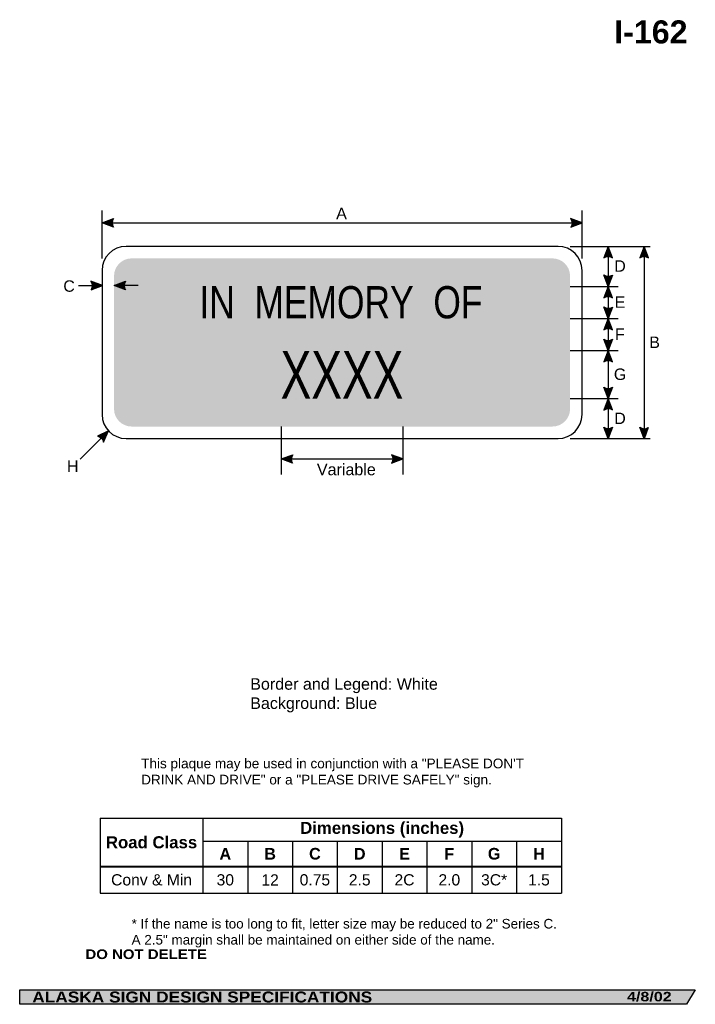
# Model space of a CAD drawing. Header units: feet. Extents: x 3.7 to 45.9, y 0.2 to 61.7.
import ezdxf
from ezdxf.enums import TextEntityAlignment as Align

# ---------------------------------------------------------------- set-up
doc = ezdxf.new("R2010")
doc.units = ezdxf.units.FT
doc.header["$MEASUREMENT"] = 0
doc.layers.add('Sign', color=7, linetype='Continuous')
doc.styles.add('ARIAL', font='arial.ttf')
doc.styles.add('ARIAL B', font='arialbd.ttf')
doc.styles.add('ARIAL BLACK B', font='ariblk.ttf')
doc.styles.add('ARIAL BLACK BI', font='ariblk.ttf')
doc.styles.add('FHWA SERIES C2000EX', font='txt')

# ---------------------------------------------------------------- blocks, each defined once
blk = doc.blocks.new('*T2')
at = {"color": 0, "linetype": 'ByBlock', "lineweight": -2, "transparency": 16777216}
for p, q in [((0, 0), (28.81687852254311, 0)), ((0, 0), (0, -4.690065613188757)), ((6.416878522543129, 0), (6.416878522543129, -4.690065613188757)), ((28.81687852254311, 0), (28.81687852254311, -4.690065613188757)), ((6.416878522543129, -1.432504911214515), (28.81687852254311, -1.432504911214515)), ((9.216878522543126, -1.432504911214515), (9.216878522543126, -4.690065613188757)), ((12.01687852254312, -1.432504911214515), (12.01687852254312, -4.690065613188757)), ((14.81687852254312, -1.432504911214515), (14.81687852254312, -4.690065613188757)), ((17.61687852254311, -1.432504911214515), (17.61687852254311, -4.690065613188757)), ((20.41687852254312, -1.432504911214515), (20.41687852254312, -4.690065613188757)), ((23.21687852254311, -1.432504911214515), (23.21687852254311, -4.690065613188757)), ((26.01687852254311, -1.432504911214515), (26.01687852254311, -4.690065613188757)), ((0, -3.013873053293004), (28.81687852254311, -3.013873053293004)), ((0, -4.690065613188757), (28.81687852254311, -4.690065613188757))]:
    blk.add_line(p, q, dxfattribs=at)
at = {"color": 18, "transparency": 16777216, "attachment_point": 5}
for s, insert, char_height, width, style in [('Dimensions (inches)', (17.61687852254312, -0.7162524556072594), 0.75, 22.27999999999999, 'ARIAL B'), ('Road Class', (3.208439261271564, -1.506936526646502), 0.75, 6.296878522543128, 'ARIAL B'), ('A', (7.816878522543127, -2.223188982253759), 0.725, 2.679999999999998, 'ARIAL B'), ('B', (10.61687852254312, -2.223188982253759), 0.725, 2.679999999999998, 'ARIAL B'), ('C', (13.41687852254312, -2.223188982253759), 0.725, 2.679999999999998, 'ARIAL B'), ('D', (16.21687852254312, -2.223188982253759), 0.725, 2.679999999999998, 'ARIAL B'), ('E', (19.01687852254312, -2.223188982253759), 0.725, 2.679999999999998, 'ARIAL B'), ('F', (21.81687852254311, -2.223188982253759), 0.725, 2.679999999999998, 'ARIAL B'), ('G', (24.61687852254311, -2.223188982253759), 0.725, 2.679999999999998, 'ARIAL B'), ('H', (27.41687852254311, -2.223188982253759), 0.725, 2.679999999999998, 'ARIAL B'), ('Conv & Min', (3.208439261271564, -3.85196933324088), 0.7, 6.296878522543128, 'ARIAL'), ('30', (7.816878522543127, -3.85196933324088), 0.7, 2.679999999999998, 'ARIAL'), ('12', (10.61687852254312, -3.85196933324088), 0.7, 2.679999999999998, 'ARIAL'), ('0.75', (13.41687852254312, -3.85196933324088), 0.7, 2.679999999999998, 'ARIAL'), ('2.5', (16.21687852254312, -3.85196933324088), 0.7, 2.679999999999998, 'ARIAL'), ('2C', (19.01687852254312, -3.85196933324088), 0.7, 2.679999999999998, 'ARIAL'), ('2.0', (21.81687852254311, -3.85196933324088), 0.7, 2.679999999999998, 'ARIAL'), ('3C*', (24.61687852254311, -3.85196933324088), 0.7, 2.679999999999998, 'ARIAL'), ('1.5', (27.41687852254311, -3.85196933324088), 0.7, 2.679999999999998, 'ARIAL')]:
    blk.add_mtext(s, dxfattribs=dict(at, insert=insert, char_height=char_height, width=width, style=style))

msp = doc.modelspace()

# ---------------------------------------------------------------- hatches: boundary and pattern name
h = msp.add_hatch(color=256)
h.dxf.hatch_style = 1
edge = h.paths.add_edge_path()
edge.add_line((9.55837479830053, 48.69980236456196), (8.850029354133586, 48.96755913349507))
edge.add_line((8.850029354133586, 48.96755913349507), (9.564903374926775, 49.23205043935))
edge.add_arc((9.95335096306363, 48.96112164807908), 0.4735968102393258, 145.1055563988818, 213.4889293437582)
h = msp.add_hatch(color=256)
h.dxf.hatch_style = 1
edge = h.paths.add_edge_path()
edge.add_line((38.13647198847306, 48.69980236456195), (38.84481743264, 48.96755913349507))
edge.add_line((38.84481743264, 48.96755913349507), (38.12994341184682, 49.23205043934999))
edge.add_arc((37.74149582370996, 48.96112164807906), 0.4735968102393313, -33.488929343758, 34.894443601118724, ccw=False)
h = msp.add_hatch(color=256)
h.dxf.hatch_style = 1
edge = h.paths.add_edge_path()
edge.add_line((40.74207513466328, 46.79020971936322), (40.47502572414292, 47.49882214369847))
edge.add_line((40.47502572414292, 47.49882214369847), (40.2098208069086, 46.78421255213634))
edge.add_arc((40.48036163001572, 46.39549465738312), 0.4735968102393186, 56.453865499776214, 124.83723844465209, ccw=False)
h = msp.add_hatch(color=256)
h.dxf.hatch_style = 1
edge = h.paths.add_edge_path()
edge.add_line((42.98494413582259, 46.78362473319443), (42.71789472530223, 47.49223715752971))
edge.add_line((42.71789472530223, 47.49223715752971), (42.4526898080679, 46.77762756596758))
edge.add_arc((42.72323063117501, 46.38890967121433), 0.473596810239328, 56.45386549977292, 124.83723844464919, ccw=False)
h = msp.add_hatch(color=256)
h.dxf.hatch_style = 1
edge = h.paths.add_edge_path()
edge.add_line((40.74207513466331, 45.71134081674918), (40.47502572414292, 45.00272839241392))
edge.add_line((40.47502572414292, 45.00272839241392), (40.2098208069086, 45.71733798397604))
edge.add_arc((40.48036163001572, 46.10605587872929), 0.4735968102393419, 235.1627615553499, 303.5461345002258)
h = msp.add_hatch(color=256)
h.dxf.hatch_style = 1
edge = h.paths.add_edge_path()
edge.add_line((8.15730533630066, 44.78574311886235), (8.865650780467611, 45.05349988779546))
edge.add_line((8.865650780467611, 45.05349988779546), (8.150776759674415, 45.31799119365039))
edge.add_arc((7.762329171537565, 45.04706240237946), 0.4735968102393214, -33.488929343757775, 34.89444360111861, ccw=False)
at = {"true_color": 0xffffff}
h = msp.add_hatch(color=7, dxfattribs=at)
h.dxf.hatch_style = 1
edge = h.paths.add_edge_path()
edge.add_line((10.30316467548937, 44.78575612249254), (9.594819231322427, 45.05351289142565))
edge.add_line((9.594819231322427, 45.05351289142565), (10.30969325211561, 45.31800419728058))
edge.add_arc((10.69814084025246, 45.04707540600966), 0.4735968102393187, 145.1055563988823, 213.4889293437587)
h = msp.add_hatch(color=256)
h.dxf.hatch_style = 1
edge = h.paths.add_edge_path()
edge.add_line((40.74207513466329, 44.29411596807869), (40.47502572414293, 45.00272839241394))
edge.add_line((40.47502572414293, 45.00272839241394), (40.20982080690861, 44.28811880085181))
edge.add_arc((40.48036163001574, 43.89940090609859), 0.4735968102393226, 56.453865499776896, 124.8372384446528, ccw=False)
h = msp.add_hatch(color=256)
h.dxf.hatch_style = 1
edge = h.paths.add_edge_path()
edge.add_line((40.74207513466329, 43.70873665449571), (40.47502572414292, 43.00012423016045))
edge.add_line((40.47502572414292, 43.00012423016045), (40.20982080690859, 43.7147338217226))
edge.add_arc((40.48036163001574, 44.10345171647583), 0.4735968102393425, 235.1627615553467, 303.5461345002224)
h = msp.add_hatch(color=256)
h.dxf.hatch_style = 1
edge = h.paths.add_edge_path()
edge.add_line((40.74207513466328, 42.2915118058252), (40.47502572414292, 43.00012423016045))
edge.add_line((40.47502572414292, 43.00012423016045), (40.2098208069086, 42.28551463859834))
edge.add_arc((40.48036163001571, 41.89679674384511), 0.4735968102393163, 56.453865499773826, 124.83723844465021, ccw=False)
h = msp.add_hatch(color=256)
h.dxf.hatch_style = 1
edge = h.paths.add_edge_path()
edge.add_line((40.74207513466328, 41.7064580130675), (40.47502572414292, 40.99784558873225))
edge.add_line((40.47502572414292, 40.99784558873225), (40.20982080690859, 41.71245518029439))
edge.add_arc((40.48036163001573, 42.10117307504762), 0.4735968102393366, 235.1627615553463, 303.5461345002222)
h = msp.add_hatch(color=256)
h.dxf.hatch_style = 1
edge = h.paths.add_edge_path()
edge.add_line((40.74207513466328, 40.28923316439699), (40.47502572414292, 40.99784558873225))
edge.add_line((40.47502572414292, 40.99784558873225), (40.2098208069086, 40.28323599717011))
edge.add_arc((40.48036163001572, 39.89451810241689), 0.4735968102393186, 56.453865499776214, 124.83723844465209, ccw=False)
h = msp.add_hatch(color=256)
h.dxf.hatch_style = 1
edge = h.paths.add_edge_path()
edge.add_line((40.74207513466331, 38.70352833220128), (40.47502572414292, 37.99491590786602))
edge.add_line((40.47502572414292, 37.99491590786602), (40.2098208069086, 38.70952549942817))
edge.add_arc((40.48036163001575, 39.0982433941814), 0.4735968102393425, 235.1627615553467, 303.5461345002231)
h = msp.add_hatch(color=256)
h.dxf.hatch_style = 1
edge = h.paths.add_edge_path()
edge.add_line((40.74207513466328, 37.28630348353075), (40.47502572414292, 37.99491590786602))
edge.add_line((40.47502572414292, 37.99491590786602), (40.2098208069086, 37.28030631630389))
edge.add_arc((40.48036163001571, 36.89158842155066), 0.4735968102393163, 56.45386549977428, 124.83723844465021, ccw=False)
h = msp.add_hatch(color=256)
h.dxf.hatch_style = 1
edge = h.paths.add_edge_path()
edge.add_line((8.947471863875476, 35.27978175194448), (9.240650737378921, 35.97798881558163))
edge.add_line((9.240650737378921, 35.97798881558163), (8.556800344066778, 35.64131515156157))
edge.add_arc((8.486062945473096, 35.17303087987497), 0.4735968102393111, 13.026667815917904, 81.41004076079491, ccw=False)
h = msp.add_hatch(color=256)
h.dxf.hatch_style = 1
edge = h.paths.add_edge_path()
edge.add_line((40.74207513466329, 36.20743456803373), (40.47502572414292, 35.49882214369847))
edge.add_line((40.47502572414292, 35.49882214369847), (40.20982080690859, 36.21343173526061))
edge.add_arc((40.48036163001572, 36.60214963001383), 0.4735968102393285, 235.1627615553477, 303.546134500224)
h = msp.add_hatch(color=256)
h.dxf.hatch_style = 1
edge = h.paths.add_edge_path()
edge.add_line((42.98315008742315, 36.19349186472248), (42.71610067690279, 35.48487944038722))
edge.add_line((42.71610067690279, 35.48487944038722), (42.45089575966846, 36.19948903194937))
edge.add_arc((42.72143658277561, 36.58820692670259), 0.4735968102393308, 235.1627615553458, 303.5461345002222)
h = msp.add_hatch(color=256)
h.dxf.hatch_style = 1
edge = h.paths.add_edge_path()
edge.add_line((20.75316287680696, 33.9557092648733), (20.04481743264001, 34.22346603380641))
edge.add_line((20.04481743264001, 34.22346603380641), (20.7596914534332, 34.48795733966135))
edge.add_arc((21.14813904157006, 34.21702854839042), 0.473596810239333, 145.1055563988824, 213.4889293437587)
h = msp.add_hatch(color=256)
h.dxf.hatch_style = 1
edge = h.paths.add_edge_path()
edge.add_line((26.93647198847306, 33.95570926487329), (27.64481743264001, 34.22346603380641))
edge.add_line((27.64481743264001, 34.22346603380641), (26.92994341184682, 34.48795733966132))
edge.add_arc((26.54149582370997, 34.2170285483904), 0.4735968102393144, -33.48892934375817, 34.8944436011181, ccw=False)
at = {"layer": 'Sign', "true_color": 0x0000e3}
h = msp.add_hatch(color=172, dxfattribs=at)
edge = h.paths.add_edge_path(flags=0)
edge.add_spline(control_points=[(10.69481743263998, 46.74882214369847), (10.69481743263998, 46.74882214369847), (36.99481743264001, 46.74882214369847), (36.99481743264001, 46.74882214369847), (37.6019239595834, 46.74882214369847), (38.09481743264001, 46.25592867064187), (38.09481743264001, 45.64882214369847), (38.09481743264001, 45.64882214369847), (38.09481743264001, 37.34882214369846), (38.09481743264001, 37.34882214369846), (38.09481743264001, 36.74171561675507), (37.6019239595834, 36.24882214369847), (36.99481743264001, 36.24882214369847), (36.99481743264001, 36.24882214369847), (10.69481743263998, 36.24882214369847), (10.69481743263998, 36.24882214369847), (10.08771090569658, 36.24882214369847), (9.59481743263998, 36.74171561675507), (9.59481743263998, 37.34882214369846), (9.59481743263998, 37.34882214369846), (9.59481743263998, 45.64882214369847), (9.59481743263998, 45.64882214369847), (9.59481743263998, 46.25592867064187), (10.08771090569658, 46.74882214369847), (10.69481743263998, 46.74882214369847)], knot_values=[0, 0, 0, 0, 1, 1, 1, 2, 2, 2, 3, 3, 3, 4, 4, 4, 5, 5, 5, 6, 6, 6, 7, 7, 7, 8, 8, 8, 8], degree=3, periodic=0)
at = {"layer": 'Sign', "true_color": 0x000000}
msp.add_hatch(color=18, dxfattribs=at).paths.add_polyline_path([(3.699686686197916, 1.066867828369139), (45.92097727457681, 1.066867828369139), (45.37503178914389, 0.1671574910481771), (3.701084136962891, 0.1671574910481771)], flags=0)

# ---------------------------------------------------------------- linework, layer by layer
for p, q in [((8.731645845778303, 11.7883081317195), (37.54852436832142, 11.7883081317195)), ((8.731645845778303, 8.80350443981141), (37.54852436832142, 8.80350443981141)), ((8.731645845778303, 8.745365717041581), (37.54852436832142, 8.745365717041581))]:
    msp.add_line(p, q)
for points in [[(9.55837479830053, 48.69980236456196), (8.850029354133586, 48.96755913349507), (9.564903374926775, 49.23205043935, 0.307560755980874), (9.55837479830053, 48.69980236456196, 4.141293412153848)], [(38.13647198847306, 48.69980236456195), (38.84481743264, 48.96755913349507), (38.12994341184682, 49.23205043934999, -0.307560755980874), (38.13647198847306, 48.69980236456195, -4.141293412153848)], [(40.74207513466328, 46.79020971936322), (40.47502572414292, 47.49882214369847), (40.2098208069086, 46.78421255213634, -0.307560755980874), (40.74207513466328, 46.79020971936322, -4.141293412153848)], [(42.98494413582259, 46.78362473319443), (42.71789472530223, 47.49223715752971), (42.4526898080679, 46.77762756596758, -0.307560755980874), (42.98494413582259, 46.78362473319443, -4.141293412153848)], [(40.74207513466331, 45.71134081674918), (40.47502572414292, 45.00272839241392), (40.2098208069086, 45.71733798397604, 0.307560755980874), (40.74207513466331, 45.71134081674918, 4.141293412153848)], [(8.15730533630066, 44.78574311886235), (8.865650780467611, 45.05349988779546), (8.150776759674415, 45.31799119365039, -0.307560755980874), (8.15730533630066, 44.78574311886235, -4.141293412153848)], [(40.74207513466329, 44.29411596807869), (40.47502572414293, 45.00272839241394), (40.20982080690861, 44.28811880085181, -0.307560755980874), (40.74207513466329, 44.29411596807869, -4.141293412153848)], [(40.74207513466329, 43.70873665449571), (40.47502572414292, 43.00012423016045), (40.20982080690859, 43.7147338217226, 0.307560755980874), (40.74207513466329, 43.70873665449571, 4.141293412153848)], [(40.74207513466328, 42.2915118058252), (40.47502572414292, 43.00012423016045), (40.2098208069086, 42.28551463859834, -0.307560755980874), (40.74207513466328, 42.2915118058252, -4.141293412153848)], [(40.74207513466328, 41.7064580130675), (40.47502572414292, 40.99784558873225), (40.20982080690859, 41.71245518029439, 0.307560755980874), (40.74207513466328, 41.7064580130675, 4.141293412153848)], [(40.74207513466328, 40.28923316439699), (40.47502572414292, 40.99784558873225), (40.2098208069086, 40.28323599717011, -0.307560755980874), (40.74207513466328, 40.28923316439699, -4.141293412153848)], [(40.74207513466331, 38.70352833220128), (40.47502572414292, 37.99491590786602), (40.2098208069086, 38.70952549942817, 0.307560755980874), (40.74207513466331, 38.70352833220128, 4.141293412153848)], [(40.74207513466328, 37.28630348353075), (40.47502572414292, 37.99491590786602), (40.2098208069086, 37.28030631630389, -0.307560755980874), (40.74207513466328, 37.28630348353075, -4.141293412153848)], [(8.947471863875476, 35.27978175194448), (9.240650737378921, 35.97798881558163), (8.556800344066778, 35.64131515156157, -0.307560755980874), (8.947471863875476, 35.27978175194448, -4.141293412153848)], [(40.74207513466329, 36.20743456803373), (40.47502572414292, 35.49882214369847), (40.20982080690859, 36.21343173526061, 0.307560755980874), (40.74207513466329, 36.20743456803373, 4.141293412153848)], [(42.98315008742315, 36.19349186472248), (42.71610067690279, 35.48487944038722), (42.45089575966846, 36.19948903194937, 0.307560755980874), (42.98315008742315, 36.19349186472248, 4.141293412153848)], [(20.75316287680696, 33.9557092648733), (20.04481743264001, 34.22346603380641), (20.7596914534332, 34.48795733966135, 0.307560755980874), (20.75316287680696, 33.9557092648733, 4.141293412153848)], [(26.93647198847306, 33.95570926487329), (27.64481743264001, 34.22346603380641), (26.92994341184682, 34.48795733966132, -0.307560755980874), (26.93647198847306, 33.95570926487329, -4.141293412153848)]]:
    msp.add_lwpolyline(points, format="xyb")
at = {"color": 7, "true_color": 0xffffff}
msp.add_lwpolyline([(10.30316467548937, 44.78575612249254), (9.594819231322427, 45.05351289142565), (10.30969325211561, 45.31800419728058, 0.307560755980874), (10.30316467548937, 44.78575612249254, 4.141293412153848)], format="xyb", dxfattribs=at)
at = {"layer": 'Sign', "color": 18, "lineweight": -3, "true_color": 0x000000}
for p, q in [((8.844817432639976, 46.74882214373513), (8.844817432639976, 49.74882214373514)), ((38.84481743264, 46.74882214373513), (38.84481743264, 49.74882214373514)), ((8.850029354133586, 48.96755913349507), (38.85002935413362, 48.96755913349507)), ((38.09481739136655, 47.49882214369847), (43.09481739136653, 47.49882214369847)), ((40.47502572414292, 47.49882214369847), (40.47502572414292, 35.49882214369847)), ((42.7180634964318, 47.49008775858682), (42.7180634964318, 35.4900877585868)), ((7.365650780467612, 45.05349988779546), (8.865650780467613, 45.05349988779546)), ((38.09482390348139, 45.00272839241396), (41.09482390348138, 45.00272839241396)), ((38.09482390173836, 43.00012423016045), (41.09482390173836, 43.00012423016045)), ((38.09482390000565, 40.99784558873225), (41.09482390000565, 40.99784558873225)), ((38.09482389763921, 37.99491590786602), (41.09482389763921, 37.99491590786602)), ((9.240650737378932, 35.97798881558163), (7.472883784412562, 34.21022186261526)), ((20.04534476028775, 36.25077527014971), (20.04534476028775, 33.25077527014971)), ((27.64365203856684, 36.24882214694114), (27.64365203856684, 33.24882214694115)), ((38.09481739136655, 35.49882214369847), (43.09481739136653, 35.49882214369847)), ((20.04481743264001, 34.22346603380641), (27.64481743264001, 34.22346603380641))]:
    msp.add_line(p, q, dxfattribs=at)
at = {"layer": 'Sign', "color": 7, "lineweight": -3, "true_color": 0xffffff}
msp.add_line((11.09481923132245, 45.05351289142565), (9.594819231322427, 45.05351289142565), dxfattribs=at)
at = {"layer": 'Sign', "color": 250, "lineweight": -3, "true_color": 0x1f1a17}
msp.add_lwpolyline([(3.699686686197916, 1.066867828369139), (45.92097727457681, 1.066867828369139), (45.37503178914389, 0.1671574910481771), (3.701084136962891, 0.1671574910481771)], close=True, dxfattribs=at)
at = {"layer": 'Sign', "color": 18, "lineweight": -3, "true_color": 0x000000}
msp.add_open_spline([(10.34481743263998, 47.49882214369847), (10.34481743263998, 47.49882214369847), (37.34481743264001, 47.49882214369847), (37.34481743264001, 47.49882214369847), (38.172689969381, 47.49882214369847), (38.84481743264, 46.82669468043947), (38.84481743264, 45.99882214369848), (38.84481743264, 45.99882214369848), (38.84481743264, 36.99882214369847), (38.84481743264, 36.99882214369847), (38.84481743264, 36.17094960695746), (38.172689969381, 35.49882214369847), (37.34481743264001, 35.49882214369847), (37.34481743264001, 35.49882214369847), (10.34481743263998, 35.49882214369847), (10.34481743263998, 35.49882214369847), (9.51694489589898, 35.49882214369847), (8.844817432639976, 36.17094960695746), (8.844817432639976, 36.99882214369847), (8.844817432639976, 36.99882214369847), (8.844817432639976, 45.99882214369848), (8.844817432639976, 45.99882214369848), (8.844817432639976, 46.82669468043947), (9.51694489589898, 47.49882214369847), (10.34481743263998, 47.49882214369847)], degree=3, knots=[0, 0, 0, 0, 1, 1, 1, 2, 2, 2, 3, 3, 3, 4, 4, 4, 5, 5, 5, 6, 6, 6, 7, 7, 7, 8, 8, 8, 8], dxfattribs=at)

# ---------------------------------------------------------------- block references
msp.add_blockref('*T2', (8.731645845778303, 11.7883081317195))

# ---------------------------------------------------------------- texts
at = {"attachment_point": 1, "style": 'ARIAL'}
for s, width, insert, char_height in [('Border and Legend: White\\PBackground: Blue', 24.04806374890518, (18.10505156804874, 20.53201730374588), 0.7191), ('This plaque may be used in conjunction with a "PLEASE DON\'T DRINK AND DRIVE" or a "PLEASE DRIVE SAFELY" sign.', 24.04806374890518, (11.29234370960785, 15.511120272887), 0.6055000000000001), ('* If the name is too long to fit, letter size may be reduced to 2" Series C. A 2.5" margin shall be maintained on either side of the name.', 26.72413989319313, (10.69500842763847, 5.500791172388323), 0.6012)]:
    msp.add_mtext_dynamic_manual_height_columns(s, width=width, gutter_width=1, heights=[0], dxfattribs=dict(at, insert=insert, char_height=char_height))
at = {"layer": 'Sign', "color": 18, "true_color": 0x000000}
for s, height, style, p, p2 in [('I-162', 1.438363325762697, 'ARIAL B', (40.85501953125, 60.17263982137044), (45.4350195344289, 60.17263982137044)), ('A', 0.7174726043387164, 'ARIAL', (23.4754785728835, 49.19737942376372), (24.14547856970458, 49.19737942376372)), ('D', 0.7136714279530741, 'ARIAL', (40.85556349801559, 45.91403047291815), (41.57556352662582, 45.91403047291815)), ('C', 0.7136714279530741, 'ARIAL', (6.427438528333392, 44.66404609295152), (7.147438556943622, 44.66404609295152)), ('E', 0.7190483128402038, 'ARIAL', (40.87639683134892, 43.66142630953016), (41.54639682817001, 43.66142630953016)), ('F', 0.7148361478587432, 'ARIAL', (40.90139683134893, 41.65882214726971), (41.51139684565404, 41.65882214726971)), ('B', 0.7190483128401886, 'ARIAL', (43.03785516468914, 41.15008775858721), (43.70785516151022, 41.15008775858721)), ('G', 0.7178154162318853, 'ARIAL', (40.8305634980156, 39.15621798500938), (41.61056346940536, 39.15621798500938)), ('D', 0.7136714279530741, 'ARIAL', (40.85556349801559, 36.40361382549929), (41.57556352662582, 36.40361382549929)), ('H', 0.713671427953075, 'ARIAL', (6.656605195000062, 33.41404610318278), (7.376605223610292, 33.41404610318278)), ('Variable', 0.7179770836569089, 'ARIAL', (22.27323540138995, 33.20770040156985), (25.95323526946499, 33.20770040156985))]:
    msp.add_text(s, height=height, dxfattribs=dict(at, style=style)).set_placement(p, p2, align=Align.ALIGNED)
at = {"layer": 'Sign', "color": 7, "true_color": 0xffffff, "style": 'FHWA SERIES C2000EX'}
msp.add_text('IN  MEMORY  OF', height=2.013242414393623, rotation=0.0109291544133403, dxfattribs=at).set_placement((14.92919243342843, 43.00246276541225), (32.62252188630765, 43.00583776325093), align=Align.ALIGNED)
at = {"layer": 'Sign', "color": 7, "true_color": 0xffffff}
for s, height, style, p, p2 in [('XXXX', 2.969625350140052, 'FHWA SERIES C2000EX', (20.00556351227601, 37.99112943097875), (27.67223017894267, 37.99112943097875)), ('DO NOT DELETE', 0.60384038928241, 'ARIAL BLACK B', (7.807388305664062, 2.993719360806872), (15.39905420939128, 2.993719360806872)), ('ALASKA SIGN DESIGN SPECIFICATIONS', 0.685178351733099, 'ARIAL BLACK BI', (4.485322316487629, 0.2801737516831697), (25.72865549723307, 0.2801737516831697)), ('4/8/02', 0.5919046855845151, 'ARIAL BLACK BI', (41.65389251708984, 0.3521690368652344), (44.44222386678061, 0.3521690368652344))]:
    msp.add_text(s, height=height, dxfattribs=dict(at, style=style)).set_placement(p, p2, align=Align.ALIGNED)

doc.saveas('drawing.dxf')
